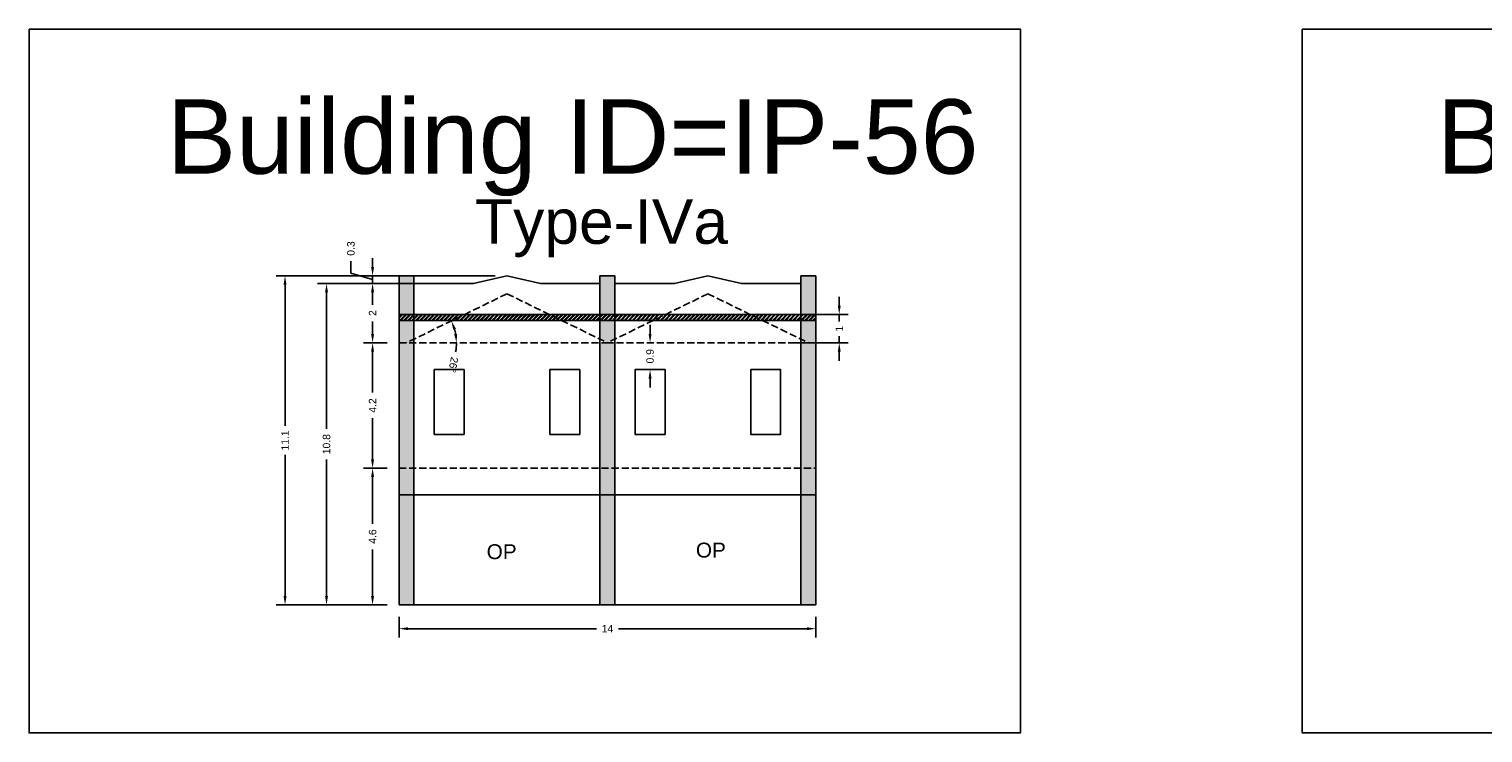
# Model space of a CAD drawing. Header units: metres. Extents: x 3416658 to 3417184, y -6712896 to -6712690.
# Tile 30 of 58: x 3416920 to 3416968, y -6712896 to -6712872. Entities that reach past the tile are written whole.
import ezdxf

# ---------------------------------------------------------------- set-up
doc = ezdxf.new("R2010")
doc.units = ezdxf.units.M
doc.linetypes.add('ACAD_ISO02W100', pattern=[15, 12, -3])
doc.layers.add('Dotted', color=7, linetype='ACAD_ISO02W100', plot=False)
doc.styles.get("Standard").update_dxf_attribs({"font": 'arial.ttf'})
doc.dimstyles.new('ISO-25', dxfattribs={"dimtxt": 0.25, "dimasz": 0.3, "dimexe": 0.3, "dimexo": 0.4, "dimgap": 0.2, "dimtad": 0, "dimdec": 1, "dimdsep": 46, "dimtxsty": 'Standard', "dimcen": 2.5, "dimadec": 0, "dimazin": 0, "dimtfac": 1, "dimtdec": 1, "dimtmove": 0, "dimatfit": 3, "dimfxl": 1, "dimarcsym": 0})

# ---------------------------------------------------------------- blocks, each defined once
blk = doc.blocks.new('*D497')
at = {"color": 0, "lineweight": -2, "transparency": 16777216}
for start, end in [(10.2549, 15.7986), (349.7451, 360)]:
    blk.add_arc((3416932.241, -6712882.729), 1.678, start, end, dxfattribs=at)
at = {"color": 0, "transparency": 16777216}
for points in [[(3416933.81, -6712882.29), (3416933.903, -6712882.254), (3416933.749, -6712881.992)], [(3416933.943, -6712882.426), (3416933.843, -6712882.435), (3416933.92, -6712882.729)]]:
    blk.add_solid(points, dxfattribs=at)
at = {"layer": 'Defpoints', "color": 0, "transparency": 16777216}
for p in [(3416935.616, -6712881.079), (3416933.843, -6712882.228), (3416931.991, -6712882.729), (3416932.241, -6712882.729), (3416938.991, -6712882.729)]:
    blk.add_point(p, dxfattribs=at)
at = {"color": 0, "transparency": 16777216, "insert": (3416933.813, -6712883.468), "char_height": 0.25, "attachment_point": 5, "rotation": 259.7451}
blk.add_mtext('26°', dxfattribs=at)
blk = doc.blocks.new('*D498')
at = {"color": 0, "lineweight": -2, "transparency": 16777216}
for p, q in [((3416931.591, -6712886.939), (3416930.801, -6712886.939)), ((3416931.101, -6712887.239), (3416931.101, -6712888.807)), ((3416931.101, -6712891.239), (3416931.101, -6712889.672)), ((3416931.591, -6712891.539), (3416930.801, -6712891.539))]:
    blk.add_line(p, q, dxfattribs=at)
at = {"color": 0, "transparency": 16777216}
for points in [[(3416931.051, -6712887.239), (3416931.151, -6712887.239), (3416931.101, -6712886.939)], [(3416931.051, -6712891.239), (3416931.151, -6712891.239), (3416931.101, -6712891.539)]]:
    blk.add_solid(points, dxfattribs=at)
at = {"layer": 'Defpoints', "color": 0, "transparency": 16777216}
for p in [(3416931.101, -6712886.939), (3416931.991, -6712886.939), (3416931.991, -6712891.539)]:
    blk.add_point(p, dxfattribs=at)
at = {"color": 0, "transparency": 16777216, "insert": (3416931.101, -6712889.239), "char_height": 0.25, "attachment_point": 5, "rotation": 90}
blk.add_mtext('4.6', dxfattribs=at)
blk = doc.blocks.new('*D499')
at = {"color": 0, "lineweight": -2, "transparency": 16777216}
for p, q in [((3416931.591, -6712882.729), (3416930.801, -6712882.729)), ((3416931.101, -6712883.029), (3416931.101, -6712884.403)), ((3416931.101, -6712886.639), (3416931.101, -6712885.265)), ((3416931.591, -6712886.939), (3416930.801, -6712886.939))]:
    blk.add_line(p, q, dxfattribs=at)
at = {"color": 0, "transparency": 16777216}
for points in [[(3416931.051, -6712883.029), (3416931.151, -6712883.029), (3416931.101, -6712882.729)], [(3416931.051, -6712886.639), (3416931.151, -6712886.639), (3416931.101, -6712886.939)]]:
    blk.add_solid(points, dxfattribs=at)
at = {"layer": 'Defpoints', "color": 0, "transparency": 16777216}
for p in [(3416931.101, -6712882.729), (3416931.991, -6712882.729), (3416931.991, -6712886.939)]:
    blk.add_point(p, dxfattribs=at)
at = {"color": 0, "transparency": 16777216, "insert": (3416931.101, -6712884.834), "char_height": 0.25, "attachment_point": 5, "rotation": 90}
blk.add_mtext('4.2', dxfattribs=at)
blk = doc.blocks.new('*D500')
at = {"color": 0, "lineweight": -2, "transparency": 16777216}
for p, q in [((3416932.091, -6712880.729), (3416930.801, -6712880.729)), ((3416931.101, -6712881.029), (3416931.101, -6712881.446)), ((3416931.101, -6712882.429), (3416931.101, -6712882.012)), ((3416931.591, -6712882.729), (3416930.801, -6712882.729))]:
    blk.add_line(p, q, dxfattribs=at)
at = {"color": 0, "transparency": 16777216}
for points in [[(3416931.051, -6712881.029), (3416931.151, -6712881.029), (3416931.101, -6712880.729)], [(3416931.051, -6712882.429), (3416931.151, -6712882.429), (3416931.101, -6712882.729)]]:
    blk.add_solid(points, dxfattribs=at)
at = {"layer": 'Defpoints', "color": 0, "transparency": 16777216}
for p in [(3416931.101, -6712880.729), (3416932.491, -6712880.729), (3416931.991, -6712882.729)]:
    blk.add_point(p, dxfattribs=at)
at = {"color": 0, "transparency": 16777216, "insert": (3416931.101, -6712881.729), "char_height": 0.25, "attachment_point": 5, "rotation": 90}
blk.add_mtext('2', dxfattribs=at)
blk = doc.blocks.new('*D501')
at = {"color": 0, "lineweight": -2, "transparency": 16777216}
for p, q in [((3416930.374, -6712880.386), (3416930.374, -6712879.986)), ((3416931.101, -6712880.179), (3416931.101, -6712879.879)), ((3416931.101, -6712880.604), (3416930.374, -6712880.386)), ((3416935.216, -6712880.479), (3416930.801, -6712880.479)), ((3416932.091, -6712880.729), (3416930.801, -6712880.729)), ((3416931.101, -6712880.729), (3416931.101, -6712880.479)), ((3416931.101, -6712880.729), (3416931.101, -6712880.479)), ((3416931.101, -6712881.029), (3416931.101, -6712881.329))]:
    blk.add_line(p, q, dxfattribs=at)
at = {"color": 0, "transparency": 16777216}
for points in [[(3416931.051, -6712880.179), (3416931.151, -6712880.179), (3416931.101, -6712880.479)], [(3416931.051, -6712881.029), (3416931.151, -6712881.029), (3416931.101, -6712880.729)]]:
    blk.add_solid(points, dxfattribs=at)
at = {"layer": 'Defpoints', "color": 0, "transparency": 16777216}
for p in [(3416931.101, -6712880.479), (3416932.491, -6712880.729), (3416935.616, -6712880.479)]:
    blk.add_point(p, dxfattribs=at)
at = {"color": 0, "transparency": 16777216, "insert": (3416930.374, -6712879.558), "char_height": 0.25, "attachment_point": 5, "rotation": 90}
blk.add_mtext('0.3', dxfattribs=at)
blk = doc.blocks.new('*D502')
at = {"color": 0, "lineweight": -2, "transparency": 16777216}
for p, q in [((3416946.78, -6712881.479), (3416946.78, -6712881.179)), ((3416945.063, -6712881.779), (3416947.08, -6712881.779)), ((3416946.78, -6712881.779), (3416946.78, -6712882.008)), ((3416945.063, -6712882.729), (3416947.08, -6712882.729)), ((3416946.78, -6712882.729), (3416946.78, -6712882.5)), ((3416946.78, -6712883.029), (3416946.78, -6712883.329))]:
    blk.add_line(p, q, dxfattribs=at)
at = {"color": 0, "transparency": 16777216}
for points in [[(3416946.73, -6712881.479), (3416946.83, -6712881.479), (3416946.78, -6712881.779)], [(3416946.73, -6712883.029), (3416946.83, -6712883.029), (3416946.78, -6712882.729)]]:
    blk.add_solid(points, dxfattribs=at)
at = {"layer": 'Defpoints', "color": 0, "transparency": 16777216}
for p in [(3416944.663, -6712881.779), (3416946.78, -6712881.779), (3416944.663, -6712882.729)]:
    blk.add_point(p, dxfattribs=at)
at = {"color": 0, "transparency": 16777216, "insert": (3416946.78, -6712882.254), "char_height": 0.25, "attachment_point": 5, "rotation": 90}
blk.add_mtext('1', dxfattribs=at)
blk = doc.blocks.new('*D503')
at = {"color": 0, "lineweight": -2, "transparency": 16777216}
for p, q in [((3416940.424, -6712882.429), (3416940.424, -6712882.129)), ((3416940.424, -6712882.729), (3416940.424, -6712882.751)), ((3416940.824, -6712882.729), (3416940.724, -6712882.729)), ((3416940.424, -6712883.629), (3416940.424, -6712883.607)), ((3416940.824, -6712883.629), (3416940.724, -6712883.629)), ((3416940.424, -6712883.929), (3416940.424, -6712884.229))]:
    blk.add_line(p, q, dxfattribs=at)
at = {"color": 0, "transparency": 16777216}
for points in [[(3416940.374, -6712882.429), (3416940.474, -6712882.429), (3416940.424, -6712882.729)], [(3416940.374, -6712883.929), (3416940.474, -6712883.929), (3416940.424, -6712883.629)]]:
    blk.add_solid(points, dxfattribs=at)
at = {"layer": 'Defpoints', "color": 0, "transparency": 16777216}
for p in [(3416940.424, -6712882.729), (3416940.424, -6712882.729), (3416940.424, -6712883.629)]:
    blk.add_point(p, dxfattribs=at)
at = {"color": 0, "transparency": 16777216, "insert": (3416940.424, -6712883.179), "char_height": 0.25, "attachment_point": 5, "rotation": 90}
blk.add_mtext('0.9', dxfattribs=at)
blk = doc.blocks.new('*D504')
at = {"color": 0, "lineweight": -2, "transparency": 16777216}
for p, q in [((3416931.991, -6712891.939), (3416931.991, -6712892.636)), ((3416945.991, -6712891.939), (3416945.991, -6712892.636)), ((3416932.291, -6712892.336), (3416938.624, -6712892.336)), ((3416945.691, -6712892.336), (3416939.358, -6712892.336))]:
    blk.add_line(p, q, dxfattribs=at)
at = {"color": 0, "transparency": 16777216}
for points in [[(3416932.291, -6712892.286), (3416932.291, -6712892.386), (3416931.991, -6712892.336)], [(3416945.691, -6712892.286), (3416945.691, -6712892.386), (3416945.991, -6712892.336)]]:
    blk.add_solid(points, dxfattribs=at)
at = {"layer": 'Defpoints', "color": 0, "transparency": 16777216}
for p in [(3416931.991, -6712891.539), (3416945.991, -6712891.539), (3416945.991, -6712892.336)]:
    blk.add_point(p, dxfattribs=at)
at = {"color": 0, "transparency": 16777216, "insert": (3416938.991, -6712892.336), "char_height": 0.25, "attachment_point": 5}
blk.add_mtext('14', dxfattribs=at)
blk = doc.blocks.new('*D505')
at = {"color": 0, "lineweight": -2, "transparency": 16777216}
for p, q in [((3416934.091, -6712880.729), (3416929.254, -6712880.729)), ((3416929.554, -6712881.029), (3416929.554, -6712885.621)), ((3416929.554, -6712891.239), (3416929.554, -6712886.647)), ((3416931.591, -6712891.539), (3416929.254, -6712891.539))]:
    blk.add_line(p, q, dxfattribs=at)
at = {"color": 0, "transparency": 16777216}
for points in [[(3416929.504, -6712881.029), (3416929.604, -6712881.029), (3416929.554, -6712880.729)], [(3416929.504, -6712891.239), (3416929.604, -6712891.239), (3416929.554, -6712891.539)]]:
    blk.add_solid(points, dxfattribs=at)
at = {"layer": 'Defpoints', "color": 0, "transparency": 16777216}
for p in [(3416929.554, -6712880.729), (3416934.491, -6712880.729), (3416931.991, -6712891.539)]:
    blk.add_point(p, dxfattribs=at)
at = {"color": 0, "transparency": 16777216, "insert": (3416929.554, -6712886.134), "char_height": 0.25, "attachment_point": 5, "rotation": 90}
blk.add_mtext('10.8', dxfattribs=at)
blk = doc.blocks.new('*D506')
at = {"color": 0, "lineweight": -2, "transparency": 16777216}
for p, q in [((3416935.216, -6712880.479), (3416927.86, -6712880.479)), ((3416928.16, -6712880.779), (3416928.16, -6712885.52)), ((3416928.16, -6712891.239), (3416928.16, -6712886.498)), ((3416931.591, -6712891.539), (3416927.86, -6712891.539))]:
    blk.add_line(p, q, dxfattribs=at)
at = {"color": 0, "transparency": 16777216}
for points in [[(3416928.11, -6712880.779), (3416928.21, -6712880.779), (3416928.16, -6712880.479)], [(3416928.11, -6712891.239), (3416928.21, -6712891.239), (3416928.16, -6712891.539)]]:
    blk.add_solid(points, dxfattribs=at)
at = {"layer": 'Defpoints', "color": 0, "transparency": 16777216}
for p in [(3416928.16, -6712880.479), (3416935.616, -6712880.479), (3416931.991, -6712891.539)]:
    blk.add_point(p, dxfattribs=at)
at = {"color": 0, "transparency": 16777216, "insert": (3416928.16, -6712886.009), "char_height": 0.25, "attachment_point": 5, "rotation": 90}
blk.add_mtext('11.1', dxfattribs=at)

msp = doc.modelspace()

# ---------------------------------------------------------------- hatches: boundary and pattern name
h = msp.add_hatch(color=256)
h.dxf.hatch_style = 1
h.paths.add_polyline_path([(3416945.991, -6712880.479), (3416945.491, -6712880.479), (3416945.491, -6712881.779), (3416945.991, -6712881.779)])
h.paths.add_polyline_path([(3416945.991, -6712881.979), (3416945.491, -6712881.979), (3416945.491, -6712882.607), (3416945.741, -6712882.729), (3416945.991, -6712882.729)])
h.paths.add_polyline_path([(3416945.491, -6712882.607), (3416945.491, -6712882.729), (3416945.741, -6712882.729)], flags=17)
h.paths.add_polyline_path([(3416945.991, -6712882.729), (3416945.491, -6712882.729), (3416945.491, -6712886.939), (3416945.991, -6712886.939)])
h.paths.add_polyline_path([(3416945.991, -6712886.939), (3416945.491, -6712886.939), (3416945.491, -6712887.839), (3416945.991, -6712887.839)])
h.paths.add_polyline_path([(3416945.991, -6712887.839), (3416945.491, -6712887.839), (3416945.491, -6712891.539), (3416945.991, -6712891.539)])
h.paths.add_polyline_path([(3416939.241, -6712887.839), (3416938.741, -6712887.839), (3416938.741, -6712891.539), (3416938.991, -6712891.539), (3416939.241, -6712891.539)])
h.paths.add_polyline_path([(3416939.241, -6712886.939), (3416938.741, -6712886.939), (3416938.741, -6712887.839), (3416939.241, -6712887.839)])
h.paths.add_polyline_path([(3416939.241, -6712882.729), (3416938.991, -6712882.729), (3416938.741, -6712882.729), (3416938.741, -6712886.939), (3416939.241, -6712886.939)])
h.paths.add_polyline_path([(3416939.241, -6712881.979), (3416938.991, -6712881.979), (3416938.741, -6712881.979), (3416938.741, -6712882.607), (3416938.991, -6712882.729), (3416939.241, -6712882.607)])
h.paths.add_polyline_path([(3416939.241, -6712880.479), (3416938.991, -6712880.479), (3416938.741, -6712880.479), (3416938.741, -6712881.779), (3416938.991, -6712881.779), (3416939.241, -6712881.779)])
h.paths.add_polyline_path([(3416932.491, -6712880.479), (3416931.991, -6712880.479), (3416931.991, -6712881.779), (3416932.491, -6712881.779)])
h.paths.add_polyline_path([(3416932.491, -6712881.979), (3416931.991, -6712881.979), (3416931.991, -6712882.729), (3416932.241, -6712882.729), (3416932.491, -6712882.607)])
h.paths.add_polyline_path([(3416932.491, -6712882.607), (3416932.241, -6712882.729), (3416932.491, -6712882.729)], flags=17)
h.paths.add_polyline_path([(3416932.491, -6712882.729), (3416931.991, -6712882.729), (3416931.991, -6712886.939), (3416932.491, -6712886.939)])
h.paths.add_polyline_path([(3416932.491, -6712886.939), (3416931.991, -6712886.939), (3416931.991, -6712887.839), (3416932.491, -6712887.839)])
h.paths.add_polyline_path([(3416932.491, -6712887.839), (3416931.991, -6712887.839), (3416931.991, -6712891.539), (3416932.491, -6712891.539)])
h = msp.add_hatch()
h.set_pattern_fill('ANSI32', color=256, scale=0.01)
h.set_pattern_definition([(45, (0, 27.39843), (-0.067351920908, 0.067351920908), []), (45, (0.0449, 27.39843), (-0.067351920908, 0.067351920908), [])])
h.paths.add_polyline_path([(3416937.866, -6712881.779), (3416933.366, -6712881.779), (3416932.957, -6712881.979), (3416938.275, -6712881.979)])
h.paths.add_polyline_path([(3416933.366, -6712881.779), (3416932.491, -6712881.779), (3416932.491, -6712881.979), (3416932.957, -6712881.979)])
h.paths.add_polyline_path([(3416932.491, -6712881.779), (3416931.991, -6712881.779), (3416931.991, -6712881.979), (3416932.491, -6712881.979)])
h.paths.add_polyline_path([(3416938.741, -6712881.779), (3416937.866, -6712881.779), (3416938.275, -6712881.979), (3416938.741, -6712881.979)])
h.paths.add_polyline_path([(3416939.241, -6712881.779), (3416938.991, -6712881.779), (3416938.741, -6712881.779), (3416938.741, -6712881.979), (3416938.991, -6712881.979), (3416939.241, -6712881.979)])
h.paths.add_polyline_path([(3416940.116, -6712881.779), (3416939.241, -6712881.779), (3416939.241, -6712881.979), (3416939.707, -6712881.979)])
h.paths.add_polyline_path([(3416944.616, -6712881.779), (3416940.116, -6712881.779), (3416939.707, -6712881.979), (3416945.025, -6712881.979)])
h.paths.add_polyline_path([(3416945.491, -6712881.779), (3416944.616, -6712881.779), (3416945.025, -6712881.979), (3416945.491, -6712881.979)])
h.paths.add_polyline_path([(3416945.991, -6712881.779), (3416945.491, -6712881.779), (3416945.491, -6712881.979), (3416945.991, -6712881.979)])

# ---------------------------------------------------------------- linework, layer by layer
for p, q in [((3416931.991, -6712881.779), (3416938.991, -6712881.779)), ((3416931.991, -6712881.979), (3416938.991, -6712881.979)), ((3416945.991, -6712881.779), (3416938.991, -6712881.779)), ((3416945.991, -6712881.979), (3416938.991, -6712881.979))]:
    msp.add_line(p, q)
for points in [[(3416919.561, -6712872.183), (3416952.866, -6712872.183), (3416952.866, -6712895.839), (3416919.561, -6712895.839)], [(3416962.334, -6712872.183), (3416995.531, -6712872.183), (3416995.531, -6712895.839), (3416962.334, -6712895.839)], [(3416934.176, -6712883.629), (3416933.172, -6712883.629), (3416933.172, -6712885.808), (3416934.176, -6712885.808)], [(3416937.057, -6712883.629), (3416938.06, -6712883.629), (3416938.06, -6712885.808), (3416937.057, -6712885.808)], [(3416940.926, -6712883.629), (3416939.922, -6712883.629), (3416939.922, -6712885.808), (3416940.926, -6712885.808)], [(3416943.807, -6712883.629), (3416944.81, -6712883.629), (3416944.81, -6712885.808), (3416943.807, -6712885.808)], [(3416932.491, -6712887.839), (3416938.741, -6712887.839), (3416938.741, -6712891.539), (3416932.491, -6712891.539)]]:
    msp.add_lwpolyline(points, close=True)
for points in [[(3416931.991, -6712880.479), (3416931.991, -6712891.539)], [(3416931.991, -6712880.479), (3416932.491, -6712880.479)], [(3416932.491, -6712880.479), (3416932.491, -6712891.539)], [(3416932.491, -6712880.729), (3416934.491, -6712880.729)], [(3416935.616, -6712880.479), (3416934.491, -6712880.729)], [(3416935.616, -6712880.479), (3416936.741, -6712880.729)], [(3416936.741, -6712880.729), (3416938.741, -6712880.729)], [(3416938.741, -6712880.479), (3416938.741, -6712891.539)], [(3416938.741, -6712880.479), (3416938.991, -6712880.479)], [(3416939.241, -6712880.479), (3416938.991, -6712880.479)], [(3416939.241, -6712880.479), (3416939.241, -6712891.539)], [(3416941.241, -6712880.729), (3416939.241, -6712880.729)], [(3416942.366, -6712880.479), (3416941.241, -6712880.729)], [(3416942.366, -6712880.479), (3416943.491, -6712880.729)], [(3416945.491, -6712880.729), (3416943.491, -6712880.729)], [(3416945.491, -6712880.479), (3416945.491, -6712891.539)], [(3416945.991, -6712880.479), (3416945.491, -6712880.479)], [(3416945.991, -6712880.479), (3416945.991, -6712891.539)], [(3416931.991, -6712887.839), (3416945.991, -6712887.839)], [(3416931.991, -6712891.539), (3416938.991, -6712891.539)], [(3416945.991, -6712891.539), (3416938.991, -6712891.539)]]:
    msp.add_lwpolyline(points)
at = {"layer": 'Dotted', "ltscale": 0.02}
for points in [[(3416935.616, -6712881.079), (3416932.241, -6712882.729)], [(3416935.616, -6712881.079), (3416938.991, -6712882.729)], [(3416942.366, -6712881.079), (3416938.991, -6712882.729)], [(3416942.366, -6712881.079), (3416945.741, -6712882.729)], [(3416931.991, -6712882.729), (3416938.991, -6712882.729)], [(3416945.991, -6712882.729), (3416938.991, -6712882.729)], [(3416931.991, -6712886.939), (3416945.991, -6712886.939)]]:
    msp.add_lwpolyline(points, dxfattribs=at)

# ---------------------------------------------------------------- texts
for s, heights, insert, char_height, attachment_point in [('Building ID=IP-56', [0.517], (3416924.185, -6712874.544), 2.5, 1), ('Building ID=IP-57', [0.517], (3416966.851, -6712874.544), 2.5, 1), ('Type-IVa  ', [0.517], (3416934.544, -6712877.9), 1.5, 1), ('OP', [0], (3416935.942, -6712889.498), 0.5, 3), ('OP', [0], (3416942.972, -6712889.444), 0.5, 3)]:
    msp.add_mtext_dynamic_manual_height_columns(s, width=67.86454, gutter_width=12.5, heights=heights, dxfattribs=dict(insert=insert, char_height=char_height, attachment_point=attachment_point))

# ---------------------------------------------------------------- dimensions: what is measured, and where the dimension line sits
for base, p1, p2, picture, middle in [((3416931.101452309, -6712880.479052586), (3416932.491260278, -6712880.729052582), (3416935.616260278, -6712880.479052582), '*D501', (3416930.373723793, -6712879.785734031)), ((3416931.101, -6712880.729), (3416931.991, -6712882.729), (3416932.491, -6712880.729), '*D500', (3416931.101, -6712881.729)), ((3416931.101, -6712882.729), (3416931.991, -6712886.939), (3416931.991, -6712882.729), '*D499', (3416931.101, -6712884.834))]:
    dim = msp.add_linear_dim(base=base, p1=p1, p2=p2, angle=90, dimstyle='ISO-25', override={"dimtmove": 1})
    dim.commit()
    dim.dimension.update_dxf_attribs({"geometry": picture, "text_midpoint": middle})
for base, p1, p2, picture, middle in [((3416928.16, -6712880.479), (3416931.991, -6712891.539), (3416935.616, -6712880.479), '*D506', (3416928.16, -6712886.009)), ((3416929.554, -6712880.729), (3416931.991, -6712891.539), (3416934.491, -6712880.729), '*D505', (3416929.554, -6712886.134)), ((3416946.780287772, -6712881.779052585), (3416944.662643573, -6712882.729052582), (3416944.662643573, -6712881.779052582), '*D502', (3416946.780287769, -6712882.254052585)), ((3416940.424, -6712882.729), (3416940.424, -6712883.629), (3416940.424, -6712882.729), '*D503', (3416940.424, -6712883.179)), ((3416931.101, -6712886.939), (3416931.991, -6712891.539), (3416931.991, -6712886.939), '*D498', (3416931.101, -6712889.239))]:
    dim = msp.add_linear_dim(base=base, p1=p1, p2=p2, angle=90, dimstyle='ISO-25')
    dim.commit()
    dim.dimension.update_dxf_attribs({"geometry": picture, "text_midpoint": middle})
dim = msp.add_angular_dim_2l(base=(3416933.843, -6712882.228), line1=((3416931.991, -6712882.729), (3416938.991, -6712882.729)), line2=((3416935.616, -6712881.079), (3416932.241, -6712882.729)), dimstyle='ISO-25')
dim.commit()
dim.dimension.update_dxf_attribs({"geometry": '*D497', "text_midpoint": (3416933.813, -6712883.468)})
dim = msp.add_linear_dim(base=(3416945.991, -6712892.336), p1=(3416931.991, -6712891.539), p2=(3416945.991, -6712891.539), dimstyle='ISO-25')
dim.commit()
dim.dimension.update_dxf_attribs({"geometry": '*D504', "text_midpoint": (3416938.991, -6712892.336)})

doc.saveas('drawing.dxf')
